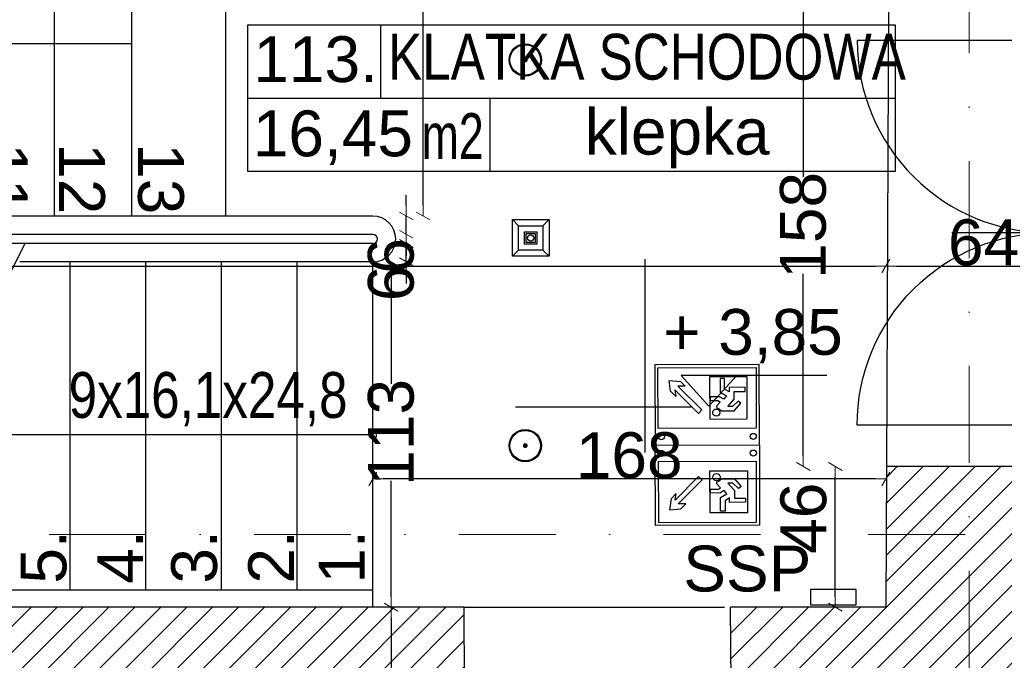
# Model space of a CAD drawing. Header units: millimetres. Extents: x 77315 to 1057463, y -108895 to -47643.
# Tile 16 of 62: x 84788 to 88012, y -100667 to -98570. Entities that reach past the tile are written whole.
import ezdxf

# ---------------------------------------------------------------- set-up
doc = ezdxf.new("R2010")
doc.units = ezdxf.units.MM
doc.header["$MEASUREMENT"] = 0
doc.linetypes.add('Dot & Dashed', pattern=[670.277762, 317.5, -176.388889, 0, -176.388874])
for name, color, linetype in [('A-DRZWI', 7, 'Continuous'), ('A-OPISY-2', 7, 'Continuous'), ('A-OPISY-3', 7, 'Continuous'), ('A-WYSOKOSCI', 7, 'Continuous'), ('A_okno', 7, 'Continuous'), ('DIM MALY', 7, 'Continuous'), ('Drawing & Figure', 7, 'Continuous'), ('Koty', 7, 'Continuous'), ('Nowe_Interior - Lamp', 7, 'Continuous'), ('podciagi', 7, 'Continuous'), ('SCHODY', 7, 'Continuous'), ('Structural - Bearing', 7, 'Continuous'), ('Structural - Grid', 7, 'Continuous'), ('Structural - Stair & Railing', 7, 'Continuous')]:
    doc.layers.add(name, color=color, linetype=linetype)
doc.styles.add('STYL_AUTOMATYCZNY_1', font='arial.ttf')
doc.styles.add('STYL_AUTOMATYCZNY_2', font='arial.ttf')
doc.styles.add('STYL_AUTOMATYCZNY_3', font='arial.ttf', dxfattribs={"width": 0.8})
doc.styles.add('STYL_AUTOMATYCZNY_4', font='arial.ttf', dxfattribs={"width": 0.7})
doc.dimstyles.new('STYL_AUTOMATYCZNY__1', dxfattribs={"dimtxt": 150, "dimasz": 34.231941, "dimexe": 0.18, "dimexo": 0.0625, "dimgap": 0, "dimtad": 1, "dimdec": 0, "dimlfac": 0.1, "dimzin": 0, "dimdsep": 46, "dimtxsty": 'STYL_AUTOMATYCZNY_2', "dimblk": 'ARROWHEAD_2', "dimblk1": 'ARROWHEAD_2', "dimblk2": 'ARROWHEAD_2', "dimcen": 0.09, "dimse1": 1, "dimse2": 1, "dimclrd": 7, "dimclre": 7, "dimclrt": 7, "dimadec": 0, "dimazin": 0, "dimtfac": 1, "dimtdec": 4, "dimtmove": 0, "dimatfit": 3, "dimfxl": 0, "dimtolj": 1, "dimtzin": 0, "dimarcsym": 0})
doc.dimstyles.new('STYL_AUTOMATYCZNY__2', dxfattribs={"dimtxt": 150, "dimasz": 34.231941, "dimexe": 0.18, "dimexo": 0.0625, "dimgap": 0, "dimtad": 1, "dimtih": 1, "dimtoh": 1, "dimdec": 0, "dimlfac": 0.1, "dimzin": 0, "dimdsep": 46, "dimtxsty": 'STYL_AUTOMATYCZNY_2', "dimblk": 'ARROWHEAD_2', "dimblk1": 'ARROWHEAD_2', "dimblk2": 'ARROWHEAD_2', "dimcen": 0.09, "dimse1": 1, "dimse2": 1, "dimclrd": 7, "dimclre": 7, "dimclrt": 7, "dimadec": 0, "dimazin": 0, "dimtfac": 1, "dimtdec": 4, "dimtmove": 0, "dimatfit": 3, "dimfxl": 0, "dimtolj": 1, "dimtzin": 0, "dimarcsym": 0})
doc.dimstyles.new('STYL_AUTOMATYCZNY__3', dxfattribs={"dimtxt": 150, "dimasz": 34.231941, "dimexe": 0.18, "dimexo": 0.0625, "dimgap": 0, "dimtad": 1, "dimdec": 0, "dimlfac": 0.1, "dimzin": 0, "dimdsep": 46, "dimtxsty": 'STYL_AUTOMATYCZNY_2', "dimblk": 'ARROWHEAD_2', "dimblk1": 'ARROWHEAD_2', "dimblk2": 'ARROWHEAD_2', "dimcen": 0.09, "dimse1": 1, "dimse2": 1, "dimclrd": 7, "dimclre": 7, "dimclrt": 7, "dimadec": 0, "dimazin": 0, "dimtfac": 1, "dimtdec": 4, "dimtmove": 2, "dimatfit": 3, "dimfxl": 0, "dimtolj": 1, "dimtzin": 0, "dimarcsym": 0})
pattern_1 = [(45, (0, 0), (-42.426407, 42.426407), [])]

# ---------------------------------------------------------------- blocks, each defined once
blk = doc.blocks.new('ARROWHEAD_2')
at = {"color": 0, "linetype": 'Continuous', "lineweight": 0}
for p, q in [((0, 0), (-1, 0)), ((-0.378, -0.655), (0.378, 0.655))]:
    blk.add_line(p, q, dxfattribs=at)
blk = doc.blocks.new('*D131')
at = {"layer": 'Defpoints', "color": 0}
for p in [(85944.2, -100073.2), (85944.2, -100178.2), (87624.2, -100178.2)]:
    blk.add_point(p, dxfattribs=at)
at = {"layer": 'DIM MALY', "color": 7, "lineweight": -2}
blk.add_line((87590, -100073.2), (85978.4, -100073.2), dxfattribs=at)
at = {"layer": 'DIM MALY', "color": 7, "lineweight": -2, "xscale": 34.23194115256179, "yscale": 34.23194115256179, "zscale": 34.23194115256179, "rotation": 180}
blk.add_blockref('ARROWHEAD_2', (85944.2, -100073.2), dxfattribs=at)
at = {"layer": 'DIM MALY', "color": 7, "lineweight": -2, "xscale": 34.23194115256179, "yscale": 34.23194115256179, "zscale": 34.23194115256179}
blk.add_blockref('ARROWHEAD_2', (87624.2, -100073.2), dxfattribs=at)
at = {"layer": 'DIM MALY', "color": 7, "insert": (86783.8, -99996.6), "char_height": 150, "attachment_point": 5, "style": 'STYL_AUTOMATYCZNY_2'}
blk.add_mtext('\\A1;168', dxfattribs=at)
blk = doc.blocks.new('*D158')
at = {"layer": 'Defpoints', "color": 0}
for p in [(86053.8, -99212.8), (86109.2, -99212.8), (85264.3, -99272.8)]:
    blk.add_point(p, dxfattribs=at)
at = {"layer": 'DIM MALY', "color": 7, "lineweight": -2}
for p, q in [((86053.8, -99178.6), (86053.8, -99144.3)), ((86053.8, -99272.8), (86053.8, -99212.8)), ((86053.8, -99307), (86053.8, -99343.1))]:
    blk.add_line(p, q, dxfattribs=at)
at = {"layer": 'DIM MALY', "color": 7, "lineweight": -2, "xscale": 34.23194115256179, "yscale": 34.23194115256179, "zscale": 34.23194115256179}
for p, rotation in [((86053.8, -99212.8), 270), ((86053.8, -99272.8), 90)]:
    blk.add_blockref('ARROWHEAD_2', p, dxfattribs=dict(at, rotation=rotation))
at = {"layer": 'DIM MALY', "color": 7, "insert": (86004.2, -99343.1), "char_height": 150, "attachment_point": 5, "rotation": 90, "style": 'STYL_AUTOMATYCZNY_2'}
blk.add_mtext('\\A1;6', dxfattribs=at)
blk = doc.blocks.new('*D159')
at = {"layer": 'Defpoints', "color": 0}
for p in [(86202.1, -99363), (86004.2, -100493), (86089.3, -100493)]:
    blk.add_point(p, dxfattribs=at)
at = {"layer": 'DIM MALY', "color": 7, "lineweight": -2}
for p, q in [((86004.2, -99397.2), (86004.2, -99762.1)), ((86004.2, -100458.8), (86004.2, -100079.4))]:
    blk.add_line(p, q, dxfattribs=at)
at = {"layer": 'DIM MALY', "color": 7, "lineweight": -2, "xscale": 34.23194115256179, "yscale": 34.23194115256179, "zscale": 34.23194115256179}
for p, rotation in [((86004.2, -99363), 90), ((86004.2, -100493), 270)]:
    blk.add_blockref('ARROWHEAD_2', p, dxfattribs=dict(at, rotation=rotation))
at = {"layer": 'DIM MALY', "color": 7, "insert": (86004.2, -99920.7), "char_height": 150, "attachment_point": 5, "rotation": 90, "style": 'STYL_AUTOMATYCZNY_2'}
blk.add_mtext('\\A1;113', dxfattribs=at)
blk = doc.blocks.new('*D165')
at = {"layer": 'Defpoints', "color": 0}
for p in [(87353.4, -98452.8), (88009.6, -98452.8), (88009.6, -100032.8)]:
    blk.add_point(p, dxfattribs=at)
at = {"layer": 'DIM MALY', "color": 7, "lineweight": -2}
for p, q in [((87353.4, -98487), (87353.4, -99084.4)), ((87353.4, -99998.6), (87353.4, -99402))]:
    blk.add_line(p, q, dxfattribs=at)
at = {"layer": 'DIM MALY', "color": 7, "lineweight": -2, "xscale": 34.23194115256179, "yscale": 34.23194115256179, "zscale": 34.23194115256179}
for p, rotation in [((87353.4, -98452.8), 90), ((87353.4, -100032.8), 270)]:
    blk.add_blockref('ARROWHEAD_2', p, dxfattribs=dict(at, rotation=rotation))
at = {"layer": 'DIM MALY', "color": 7, "insert": (87353.4, -99243.2), "char_height": 150, "attachment_point": 5, "rotation": 90, "style": 'STYL_AUTOMATYCZNY_2'}
blk.add_mtext('\\A1;158', dxfattribs=at)
blk = doc.blocks.new('*D167')
at = {"layer": 'Defpoints', "color": 0}
for p in [(87458.4, -100032.8), (88009.6, -100032.8), (87490.2, -100492.8)]:
    blk.add_point(p, dxfattribs=at)
at = {"layer": 'DIM MALY', "color": 7, "lineweight": -2}
blk.add_line((87458.4, -100458.6), (87458.4, -100067), dxfattribs=at)
at = {"layer": 'DIM MALY', "color": 7, "lineweight": -2, "xscale": 34.23194115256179, "yscale": 34.23194115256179, "zscale": 34.23194115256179}
for p, rotation in [((87458.4, -100032.8), 90), ((87458.4, -100492.8), 270)]:
    blk.add_blockref('ARROWHEAD_2', p, dxfattribs=dict(at, rotation=rotation))
at = {"layer": 'DIM MALY', "color": 7, "insert": (87354.9, -100201.8), "char_height": 150, "attachment_point": 5, "rotation": 90, "style": 'STYL_AUTOMATYCZNY_2'}
blk.add_mtext('\\A1;46', dxfattribs=at)
blk = doc.blocks.new('*D168')
at = {"layer": 'Defpoints', "color": 0}
for p in [(87353.4, -98452.8), (88009.6, -98452.8), (88009.6, -100032.8)]:
    blk.add_point(p, dxfattribs=at)
at = {"layer": 'DIM MALY', "color": 7, "lineweight": -2}
for p, q in [((87353.4, -98487), (87353.4, -99084.4)), ((87353.4, -99998.6), (87353.4, -99402))]:
    blk.add_line(p, q, dxfattribs=at)
at = {"layer": 'DIM MALY', "color": 7, "lineweight": -2, "xscale": 34.23194115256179, "yscale": 34.23194115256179, "zscale": 34.23194115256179}
for p, rotation in [((87353.4, -98452.8), 90), ((87353.4, -100032.8), 270)]:
    blk.add_blockref('ARROWHEAD_2', p, dxfattribs=dict(at, rotation=rotation))
at = {"layer": 'DIM MALY', "color": 7, "insert": (87353.4, -99243.2), "char_height": 150, "attachment_point": 5, "rotation": 90, "style": 'STYL_AUTOMATYCZNY_2'}
blk.add_mtext('\\A1;158', dxfattribs=at)
blk = doc.blocks.new('*D170')
at = {"layer": 'Defpoints', "color": 0}
for p in [(86004.2, -100493), (86089.3, -100493), (86054.6, -101123)]:
    blk.add_point(p, dxfattribs=at)
at = {"layer": 'DIM MALY', "color": 7, "lineweight": -2}
for p, q in [((86004.2, -100527.2), (86004.2, -100700.4)), ((86004.2, -101088.8), (86004.2, -100916.1))]:
    blk.add_line(p, q, dxfattribs=at)
at = {"layer": 'DIM MALY', "color": 7, "lineweight": -2, "xscale": 34.23194115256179, "yscale": 34.23194115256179, "zscale": 34.23194115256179}
for p, rotation in [((86004.2, -100493), 90), ((86004.2, -101123), 270)]:
    blk.add_blockref('ARROWHEAD_2', p, dxfattribs=dict(at, rotation=rotation))
at = {"layer": 'DIM MALY', "color": 7, "insert": (86004.2, -100808.2), "char_height": 150, "attachment_point": 5, "rotation": 90, "style": 'STYL_AUTOMATYCZNY_2'}
blk.add_mtext('\\A1;63', dxfattribs=at)
blk = doc.blocks.new('*D171')
at = {"layer": 'Defpoints', "color": 0}
for p in [(86004.2, -99363), (86202.1, -99363), (86089.3, -100493)]:
    blk.add_point(p, dxfattribs=at)
at = {"layer": 'DIM MALY', "color": 7, "lineweight": -2}
for p, q in [((86004.2, -99397.2), (86004.2, -99762.1)), ((86004.2, -100458.8), (86004.2, -100079.4))]:
    blk.add_line(p, q, dxfattribs=at)
at = {"layer": 'DIM MALY', "color": 7, "lineweight": -2, "xscale": 34.23194115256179, "yscale": 34.23194115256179, "zscale": 34.23194115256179}
for p, rotation in [((86004.2, -99363), 90), ((86004.2, -100493), 270)]:
    blk.add_blockref('ARROWHEAD_2', p, dxfattribs=dict(at, rotation=rotation))
at = {"layer": 'DIM MALY', "color": 7, "insert": (86004.2, -99920.7), "char_height": 150, "attachment_point": 5, "rotation": 90, "style": 'STYL_AUTOMATYCZNY_2'}
blk.add_mtext('\\A1;113', dxfattribs=at)
blk = doc.blocks.new('*D190')
at = {"layer": 'Defpoints', "color": 0}
for p in [(85264.3, -99303), (86053.8, -99303), (86109.2, -99363)]:
    blk.add_point(p, dxfattribs=at)
at = {"layer": 'DIM MALY', "color": 7, "lineweight": -2}
for p, q in [((86053.8, -99268.8), (86053.8, -99234.5)), ((86053.8, -99363), (86053.8, -99303)), ((86053.8, -99397.2), (86053.8, -99433.3))]:
    blk.add_line(p, q, dxfattribs=at)
at = {"layer": 'DIM MALY', "color": 7, "lineweight": -2, "xscale": 34.23194115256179, "yscale": 34.23194115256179, "zscale": 34.23194115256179}
for p, rotation in [((86053.8, -99303), 270), ((86053.8, -99363), 90)]:
    blk.add_blockref('ARROWHEAD_2', p, dxfattribs=dict(at, rotation=rotation))
at = {"layer": 'DIM MALY', "color": 7, "insert": (86004.2, -99433.3), "char_height": 150, "attachment_point": 5, "rotation": 90, "style": 'STYL_AUTOMATYCZNY_2'}
blk.add_mtext('\\A1;6', dxfattribs=at)
blk = doc.blocks.new('*D254')
at = {"layer": 'Defpoints', "color": 0}
for p in [(87624.2, -98986.1), (88264.1, -99376.5), (88264.1, -99477.9)]:
    blk.add_point(p, dxfattribs=at)
at = {"layer": 'DIM MALY', "color": 7, "lineweight": -2}
blk.add_line((87658.4, -99376.5), (88229.9, -99376.5), dxfattribs=at)
at = {"layer": 'DIM MALY', "color": 7, "lineweight": -2, "xscale": 34.23194115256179, "yscale": 34.23194115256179, "zscale": 34.23194115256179, "rotation": 180}
blk.add_blockref('ARROWHEAD_2', (87624.2, -99376.5), dxfattribs=at)
at = {"layer": 'DIM MALY', "color": 7, "lineweight": -2, "xscale": 34.23194115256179, "yscale": 34.23194115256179, "zscale": 34.23194115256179}
blk.add_blockref('ARROWHEAD_2', (88264.1, -99376.5), dxfattribs=at)
at = {"layer": 'DIM MALY', "color": 7, "insert": (87943.9, -99299.9), "char_height": 150, "attachment_point": 5, "style": 'STYL_AUTOMATYCZNY_2'}
blk.add_mtext('\\A1;64', dxfattribs=at)
blk = doc.blocks.new('*D255')
at = {"layer": 'Defpoints', "color": 0}
for p in [(87624.2, -98986.1), (88264.1, -99376.5), (88264.1, -99477.9)]:
    blk.add_point(p, dxfattribs=at)
at = {"layer": 'DIM MALY', "color": 7, "lineweight": -2}
blk.add_line((87658.4, -99376.5), (88229.9, -99376.5), dxfattribs=at)
at = {"layer": 'DIM MALY', "color": 7, "lineweight": -2, "xscale": 34.23194115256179, "yscale": 34.23194115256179, "zscale": 34.23194115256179, "rotation": 180}
blk.add_blockref('ARROWHEAD_2', (87624.2, -99376.5), dxfattribs=at)
at = {"layer": 'DIM MALY', "color": 7, "lineweight": -2, "xscale": 34.23194115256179, "yscale": 34.23194115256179, "zscale": 34.23194115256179}
blk.add_blockref('ARROWHEAD_2', (88264.1, -99376.5), dxfattribs=at)
at = {"layer": 'DIM MALY', "color": 7, "insert": (87943.9, -99299.9), "char_height": 150, "attachment_point": 5, "style": 'STYL_AUTOMATYCZNY_2'}
blk.add_mtext('\\A1;64', dxfattribs=at)
blk = doc.blocks.new('*D301')
at = {"layer": 'Defpoints', "color": 0}
for p in [(87624.2, -98986.1), (80803.6, -99071.1), (87624.2, -99376.5)]:
    blk.add_point(p, dxfattribs=at)
at = {"layer": 'DIM MALY', "color": 7, "lineweight": -2}
blk.add_line((80837.8, -99376.5), (87590, -99376.5), dxfattribs=at)
at = {"layer": 'DIM MALY', "color": 7, "lineweight": -2, "xscale": 34.23194115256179, "yscale": 34.23194115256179, "zscale": 34.23194115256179, "rotation": 180}
blk.add_blockref('ARROWHEAD_2', (80803.6, -99376.5), dxfattribs=at)
at = {"layer": 'DIM MALY', "color": 7, "lineweight": -2, "xscale": 34.23194115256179, "yscale": 34.23194115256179, "zscale": 34.23194115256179}
blk.add_blockref('ARROWHEAD_2', (87624.2, -99376.5), dxfattribs=at)
at = {"layer": 'DIM MALY', "color": 7, "insert": (84213.5, -99299.9), "char_height": 150, "attachment_point": 5, "style": 'STYL_AUTOMATYCZNY_2'}
blk.add_mtext('\\A1;682', dxfattribs=at)
blk = doc.blocks.new('*D302')
at = {"layer": 'Defpoints', "color": 0}
for p in [(87624.2, -98986.1), (88264.1, -99376.5), (88264.1, -99477.9)]:
    blk.add_point(p, dxfattribs=at)
at = {"layer": 'DIM MALY', "color": 7, "lineweight": -2}
blk.add_line((87658.4, -99376.5), (88229.9, -99376.5), dxfattribs=at)
at = {"layer": 'DIM MALY', "color": 7, "lineweight": -2, "xscale": 34.23194115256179, "yscale": 34.23194115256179, "zscale": 34.23194115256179, "rotation": 180}
blk.add_blockref('ARROWHEAD_2', (87624.2, -99376.5), dxfattribs=at)
at = {"layer": 'DIM MALY', "color": 7, "lineweight": -2, "xscale": 34.23194115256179, "yscale": 34.23194115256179, "zscale": 34.23194115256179}
blk.add_blockref('ARROWHEAD_2', (88264.1, -99376.5), dxfattribs=at)
at = {"layer": 'DIM MALY', "color": 7, "insert": (87943.9, -99299.9), "char_height": 150, "attachment_point": 5, "style": 'STYL_AUTOMATYCZNY_2'}
blk.add_mtext('\\A1;64', dxfattribs=at)
blk = doc.blocks.new('*D337')
at = {"layer": 'Defpoints', "color": 0}
for p in [(86109.2, -98082.8), (86109.2, -98082.8), (86109.2, -99212.8)]:
    blk.add_point(p, dxfattribs=at)
at = {"layer": 'DIM MALY', "color": 7, "lineweight": -2}
blk.add_line((86109.2, -99178.6), (86109.2, -98117), dxfattribs=at)
at = {"layer": 'DIM MALY', "color": 7, "lineweight": -2, "xscale": 34.23194115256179, "yscale": 34.23194115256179, "zscale": 34.23194115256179}
for p, rotation in [((86109.2, -98082.8), 90), ((86109.2, -99212.8), 270)]:
    blk.add_blockref('ARROWHEAD_2', p, dxfattribs=dict(at, rotation=rotation))
at = {"layer": 'DIM MALY', "color": 7, "insert": (86004.2, -98354.5), "char_height": 150, "attachment_point": 5, "rotation": 90, "style": 'STYL_AUTOMATYCZNY_2'}
blk.add_mtext('\\A1;113', dxfattribs=at)

msp = doc.modelspace()

# ---------------------------------------------------------------- hatches: boundary and pattern name
at = {"layer": 'Drawing & Figure'}
h = msp.add_hatch(dxfattribs=at)
h.set_pattern_fill('Common_Brick_0002', color=256, style=0, pattern_type=2)
h.set_pattern_definition(pattern_1)
h.paths.add_polyline_path([(87547.3, -93779), (87547.3, -93919), (87823.3, -93919), (88273.3, -93862.9), (88273.3, -93782.9), (91703.3, -93782.9), (91703.3, -94482.9), (91703.3, -97341), (91703.3, -98112.9), (91554.1, -98112.9), (91554.1, -98242.8), (91554.1, -98502.9), (91644.1, -98502.9), (91644.1, -98860.5), (91644.1, -98887.1), (91671.2, -98887.1), (91671.2, -98912.9), (91774.1, -98912.9), (91774.2, -98862.9), (91784.1, -98862.9), (91784.1, -98532.9), (92084.1, -98532.9), (92084.1, -98041), (92084.1, -98041), (92016.7, -98041), (91846.8, -98041), (91847.8, -97341), (91852.2, -94482.9), (91853.3, -93781.9), (91983.5, -93781.9), (92075.1, -93397.8), (92075.1, -93255.2), (92061.8, -93135.2), (92052.3, -93135.2, -0.383982), (92016.8, -93099.9), (92004.4, -93099.9), (92004.4, -93084.9, 1.205804), (91956.6, -93052.7), (91941.8, -93052.7), (91941.8, -93035.2), (91859.2, -93035.2), (90033.3, -93035.2), (89950.7, -93035.2), (89950.7, -93052.7), (89935.9, -93052.7, 0.263086), (89912.9, -93035.2), (89905, -93035.2, 0.761796), (89897.5, -93091.3), (89897.5, -93106.1), (89450.7, -93106.1), (89003.9, -93106.1), (89003.9, -93091.3, 0.761796), (88996.4, -93035.2), (88988.4, -93035.2, 0.263086), (88965.5, -93052.7), (88950.7, -93052.7), (88950.7, -93035.2), (87547.3, -93035.2), (87547.3, -93661)])
h.paths.add_polyline_path([(91854.1, -98374.7), (91714.1, -98374.7), (91714.1, -98365.3), (91847.9, -98234.7), (91854.1, -98234.7)], flags=0)
h = msp.add_hatch(dxfattribs=at)
h.set_pattern_fill('Common_Brick_0002', color=256, style=0, pattern_type=2)
h.set_pattern_definition(pattern_1)
h.paths.add_polyline_path([(80333.6, -98496.9), (80273.6, -98496.9), (80273.6, -98511.9), (80286.6, -98511.9), (80286.6, -98523.9, -0.371445), (80299.6, -98539.8), (80299.6, -98612.1, 0.436052), (80309.6, -98621.9), (80309.6, -98636.9), (80333.6, -98636.9), (80648.6, -98636.9), (80688.6, -98636.9), (80803.6, -98632.8), (80803.6, -98082.8), (81743.6, -98082.8), (81743.6, -97942.8), (81901.9, -97942.8), (82339.2, -97942.8), (82511, -97942.8), (82903.6, -97942.8), (82903.6, -98082.8), (86235.5, -98082.8), (86235.5, -98082.8), (86253.7, -97732.8), (86249.2, -97452.8), (84520.9, -97452.8), (80333.6, -97452.8)])
h = msp.add_hatch(dxfattribs=at)
h.set_pattern_fill('Common_Brick_0002', color=256, style=0, pattern_type=2)
h.set_pattern_definition(pattern_1)
h.paths.add_polyline_path([(80273.6, -100096.9), (80333.6, -100096.9), (80333.6, -101162.8), (82194.1, -101162.9), (82238.1, -101162.9), (82378.1, -101162.9), (82378.1, -101162.8), (86069.2, -101163), (86069.2, -101161.5), (86069.2, -101123), (86234.1, -101122.8), (86248, -100822.8), (86244.3, -100822.8), (86243.7, -100492.8), (80803.6, -100492.8), (80803.6, -99972.8), (80688.6, -99956.9), (80563.6, -99956.9), (80333.6, -99956.9), (80309.6, -99956.9), (80309.6, -99971.9, 0.436052), (80299.6, -99981.6), (80299.6, -100054, -0.371445), (80286.6, -100069.9), (80286.6, -100081.9), (80273.6, -100081.9)])
h = msp.add_hatch(dxfattribs=at)
h.set_pattern_fill('Common_Brick_0002', color=256, style=0, pattern_type=2)
h.set_pattern_definition(pattern_1)
h.paths.add_polyline_path([(87115.9, -100492.8), (87117.8, -100822.8), (87139.6, -101122.7), (87143.7, -101122.7), (87762.4, -101122.8), (87762.4, -102100.8), (87662.4, -102100.8), (87662.4, -102410.8), (87574.3, -102411.9), (87574.3, -103580.4), (87514.3, -103580.4), (87514.3, -103595.4), (87527.3, -103595.4), (87527.3, -103607.4, -0.371445), (87540.3, -103623.3), (87540.3, -103695.7, 0.436052), (87550.3, -103705.4), (87550.3, -103720.4), (87574.3, -103720.4), (87874.2, -103720.4), (88324.3, -103632.9), (88324.3, -103632.5), (88324.4, -102743.8), (88324.3, -102542.8), (88333.3, -102542.8), (88413.3, -102542.8), (88493.3, -102542.8), (88776.7, -102542.8), (89278.8, -102542.8), (89278.9, -102442.9), (88493.3, -102442.9), (88413.3, -102442.8), (88333.3, -102442.9), (88310.5, -102442.9), (88294.5, -101062.8), (88294.6, -101062.8), (88294.1, -100242.9), (88654.1, -100242.9), (88654.1, -100102.9), (88413.3, -100102.9), (88264.1, -100102.9), (88264.1, -100032.8), (88264.1, -99982.8), (88124.2, -99982.8), (88124.1, -100032.8), (87626.1, -100032.8), (87624.2, -100492.8)])
at = {"layer": 'Nowe_Interior - Lamp'}
h = msp.add_hatch(color=256, dxfattribs=at)
h.paths.add_polyline_path([(86390.4, -98701.9, 1), (86496.4, -98701.9, 1)])
h.paths.add_polyline_path([(86493.4, -98701.9, -1), (86393.4, -98701.9, -1)], flags=0)
for points in [[(86451.4, -98701.9, 1), (86435.4, -98701.9, 1)], [(86451.4, -99964.3, 1), (86435.4, -99964.3, 1)]]:
    msp.add_hatch(color=256, dxfattribs=at).paths.add_polyline_path(points)
h = msp.add_hatch(color=256, dxfattribs=at)
h.paths.add_polyline_path([(86390.4, -99964.3, 1), (86496.4, -99964.3, 1)])
h.paths.add_polyline_path([(86493.4, -99964.3, -1), (86393.4, -99964.3, -1)], flags=0)

# ---------------------------------------------------------------- linework, layer by layer
for p, q in [((86836.1, -99987), (86836.1, -99354.1)), ((86411, -99837), (86986.1, -99837))]:
    msp.add_line(p, q)
at = {"layer": 'A-DRZWI'}
msp.add_line((88531.7, -99267.8), (87840.1, -99267.8), dxfattribs=at)
for points in [[(88161.2, -98637.8), (87530.1, -98637.8, 0.415429), (88161.2, -99267.8)], [(88161.2, -99897.8), (87530.1, -99897.8, -0.415429), (88161.2, -99267.8)]]:
    msp.add_lwpolyline(points, format="xyb", dxfattribs=at)
at = {"layer": 'A-OPISY-3'}
for p, q in [((85969.5, -98587.5), (85969.5, -98827.5)), ((85534.9, -98827.5), (87654.1, -98827.5)), ((86327.8, -98827.5), (86327.8, -99067.5))]:
    msp.add_line(p, q, dxfattribs=at)
msp.add_lwpolyline([(85534.9, -99067.5), (85534.9, -98587.5), (87654.1, -98587.5), (87654.1, -99067.5)], close=True, dxfattribs=at)
at = {"layer": 'A_okno'}
msp.add_lwpolyline([(87377.3, -100485.2), (87527.3, -100485.2), (87527.3, -100435.2), (87377.3, -100435.2)], close=True, dxfattribs=at)
at = {"layer": 'Koty'}
msp.add_lwpolyline([(87431.1, -99735.2), (86953.8, -99735.2), (87045, -99834.8), (87136.2, -99735.2)], dxfattribs=at)
at = {"layer": 'Nowe_Interior - Lamp'}
for points in [[(86401.2, -99224.5), (86521.2, -99224.5), (86521.2, -99344.5), (86401.2, -99344.5)], [(86421.2, -99244.5), (86501.2, -99244.5), (86501.2, -99324.5), (86421.2, -99324.5)], [(86441.2, -99264.5), (86481.2, -99264.5), (86481.2, -99304.5), (86441.2, -99304.5)], [(86446.2, -99269.5), (86476.2, -99269.5), (86476.2, -99299.5), (86446.2, -99299.5)], [(86868.9, -99962.5), (87209.9, -99961.4), (87209, -99698.4), (86868, -99699.5)], [(87199.7, -99906.7), (86878.7, -99907.8), (86878, -99709.5), (87199, -99708.4)], [(87170.2, -99876.8), (87169.7, -99739.1), (87047, -99739.5), (87047.5, -99877.3)], [(86967.4, -99769.5), (86942.8, -99769.6), (87021.4, -99847.6), (87010.2, -99858.9), (86932.8, -99781.9), (86936.2, -99803.2), (86919.4, -99786.5), (86914.8, -99750.7), (86951.7, -99753.9)], [(87163.7, -99773.4), (87110.9, -99773.5), (87110.9, -99788.1), (87096.3, -99779.1), (87096.2, -99744.5), (87081.6, -99744.5), (87081.8, -99789.6), (87102, -99801.3), (87093.7, -99812.5), (87079.7, -99804.2), (87048.7, -99804.9), (87048.5, -99816.8), (87074.9, -99816.7), (87081.2, -99821.5), (87070.1, -99834.8), (87070.2, -99841), (87074.4, -99842.1), (87078.1, -99843.6), (87080.6, -99845.8), (87083.4, -99848.6), (87084.1, -99850), (87127.8, -99850.5), (87149.3, -99824.8), (87140.2, -99818.6), (87122.2, -99836), (87106.2, -99836.7), (87127.7, -99812.4), (87127.6, -99786.7), (87163.7, -99786.6)], [(86868.9, -99962.5), (87209.9, -99961.4), (87210.8, -100224.4), (86869.8, -100225.5)], [(87200.1, -100016.1), (86879.1, -100017.2), (86879.7, -100215.5), (87200.7, -100214.4)], [(86968.7, -100154.9), (86944.1, -100154.9), (87022.1, -100076.4), (87010.9, -100065.3), (86934, -100142.7), (86937.3, -100121.4), (86920.6, -100138.3), (86916.2, -100174.1), (86953.1, -100170.6)], [(87170.8, -100046.2), (87171.2, -100183.9), (87048.5, -100184.3), (87048.1, -100046.6)], [(87164.9, -100149.7), (87112.2, -100149.9), (87112.1, -100135.3), (87097.6, -100144.4), (87097.7, -100179.1), (87083.1, -100179.1), (87083, -100134), (87103.1, -100122.1), (87094.7, -100111.1), (87080.8, -100119.4), (87049.7, -100118.9), (87049.5, -100107.1), (87075.9, -100107), (87082.2, -100102.1), (87071, -100088.9), (87071, -100082.7), (87075.2, -100081.6), (87078.9, -100080), (87081.4, -100077.8), (87084.1, -100075), (87084.8, -100073.6), (87128.6, -100072.8), (87150.2, -100098.4), (87141.2, -100104.7), (87123.1, -100087.4), (87107.1, -100086.7), (87128.7, -100111), (87128.8, -100136.6), (87164.9, -100136.5)]]:
    msp.add_lwpolyline(points, close=True, dxfattribs=at)
for points in [[(86401.2, -99224.5), (86421.2, -99244.5)], [(86501.2, -99244.5), (86521.2, -99224.5)], [(86401.2, -99344.5), (86421.2, -99324.5)], [(86501.2, -99324.5), (86521.2, -99344.5)]]:
    msp.add_lwpolyline(points, dxfattribs=at)
for centre, radius in [((86443.4, -98701.9), 53), ((86443.4, -98701.9), 50), ((86461.2, -99284.5), 10), ((87068.9, -99856.3), 11.8), ((86443.4, -99964.3), 53), ((86443.4, -99964.3), 50), ((86888.8, -99935.1), 10), ((87189.8, -99934.1), 10), ((86889, -99989.8), 10), ((87190, -99988.8), 10), ((87069.7, -100067.4), 11.8)]:
    msp.add_circle(centre, radius, dxfattribs=at)
at = {"layer": 'podciagi'}
for p, q in [((87632.7, -98452.8), (87626.1, -100032.8)), ((86243.7, -100492.8), (87095.9, -100492.7))]:
    msp.add_line(p, q, dxfattribs=at)
at = {"layer": 'SCHODY'}
msp.add_line((85461.6, -98082.8), (85461.6, -99212.8), dxfattribs=at)
msp.add_lwpolyline([(85931.4, -99929.1, 1), (85956.9, -99929.1, 1)], format="xyb", close=True, dxfattribs=at)
at = {"layer": 'Structural - Bearing'}
for p, q in [((87626.1, -100032.8), (87624.2, -100492.8)), ((88124.1, -100032.8), (87626.1, -100032.8)), ((86243.7, -100492.8), (80803.6, -100492.8)), ((86244.3, -100822.8), (86243.7, -100492.8)), ((87624.2, -100492.8), (87115.9, -100492.8)), ((87117.8, -100822.8), (87115.9, -100492.8))]:
    msp.add_line(p, q, dxfattribs=at)
at = {"layer": 'Structural - Grid', "linetype": 'Dot & Dashed', "lineweight": 15}
for p, q in [((87897.3, -107395.1), (87897.3, -90541.9)), ((118721.3, -100254.9), (80776.9, -100254.9))]:
    msp.add_line(p, q, dxfattribs=at)
at = {"layer": 'Structural - Stair & Railing'}
for p, q in [((85154.1, -98082.8), (85154.1, -99212.8)), ((84901.5, -98137.8), (84901.5, -99212.8)), ((85944.2, -99212.8), (82108.3, -99212.8)), ((85944.2, -99212.8), (82903.6, -99212.8)), ((85944.2, -99272.8), (82104.1, -99272.8)), ((85944.2, -99302.8), (82104.1, -99302.8)), ((84805.5, -99302.8), (84208, -100492.8)), ((85944.2, -99362.8), (84789, -99362.8)), ((84953.9, -100437.8), (84953.9, -99362.8)), ((85201.5, -100437.8), (85201.5, -99362.8)), ((85449, -100437.8), (85449, -99362.8)), ((85696.6, -100437.8), (85696.6, -99362.8)), ((85944.2, -100492.8), (85944.2, -99362.8)), ((85944.2, -100437.8), (84235.6, -100437.8))]:
    msp.add_line(p, q, dxfattribs=at)
for points in [[(82124.1, -98647.8), (84861.7, -98647.8), (85154.1, -98647.8)], [(85944.2, -99929.1), (84785, -99929.1), (84492.5, -99929.1)]]:
    msp.add_lwpolyline(points, dxfattribs=at)
for radius in [75, 15]:
    msp.add_arc((85944.2, -99287.8), radius, 270, 90, dxfattribs=at)

# ---------------------------------------------------------------- texts
at = {"layer": 'A-OPISY-2', "char_height": 150}
for s, insert, attachment_point, style in [('\\A1;{\\pql;\\fArial|b0|i0|c238|p0;\\W1.000000;113.}', (85553.2, -98776.5), 7, 'STYL_AUTOMATYCZNY_1'), ('\\A1;{\\pql;\\fArial|b0|i0|c238|p0;\\W0.800000;KLATKA SCHODOWA}', (85994.3, -98768.5), 7, 'STYL_AUTOMATYCZNY_3'), ('\\A1;{\\pql;\\fArial|b0|i0|c238|p0;\\W1.000000;16,45}', (85551.3, -99045.2), 7, 'STYL_AUTOMATYCZNY_1'), ('\\A1;{\\pqr;\\fArial|b0|i0|c238|p0;\\W0.700000;m2}', (86307.5, -98876), 3, 'STYL_AUTOMATYCZNY_4'), ('\\A1;{\\pql;\\fArial|b0|i0|c238|p0;\\W1.000000;klepka}', (86638.1, -99056.9), 7, 'STYL_AUTOMATYCZNY_1')]:
    msp.add_mtext(s, dxfattribs=dict(at, insert=insert, attachment_point=attachment_point, style=style))
at = {"layer": 'A-WYSOKOSCI', "insert": (87170.5, -100367.6), "char_height": 150, "attachment_point": 5, "style": 'STYL_AUTOMATYCZNY_1'}
msp.add_mtext('\\A1;{\\pqc;\\fArial|b0|i0|c238|p0;\\W1.000000;SSP}', dxfattribs=at)
at = {"layer": 'Koty', "insert": (87188.8, -99606), "char_height": 150, "attachment_point": 5, "style": 'STYL_AUTOMATYCZNY_1'}
msp.add_mtext('\\A1;{\\pqc;\\fArial|b0|i0|c238|p0;\\W1.000000;+ 3,85}', dxfattribs=at)
at = {"layer": 'SCHODY', "char_height": 150, "attachment_point": 5, "style": 'STYL_AUTOMATYCZNY_1'}
for s, insert, rotation in [('\\A1;{\\pqc;\\fArial|b0|i0|c238|p0;\\W1.000000;11}', (84739.7, -99090.7), 270), ('\\A1;{\\pqc;\\fArial|b0|i0|c238|p0;\\W1.000000;12}', (84992.2, -99090.8), 270), ('\\A1;{\\pqc;\\fArial|b0|i0|c238|p0;\\W1.000000;13}', (85249.6, -99090.8), 270), ('\\A1;{\\pqc;\\fArial|b0|i0|c238|p0;\\W1.000000;5.}', (84867, -100328.6), 90), ('\\A1;{\\pqc;\\fArial|b0|i0|c238|p0;\\W1.000000;4.}', (85116.8, -100328.6), 90), ('\\A1;{\\pqc;\\fArial|b0|i0|c238|p0;\\W1.000000;3.}', (85360.2, -100328.6), 90), ('\\A1;{\\pqc;\\fArial|b0|i0|c238|p0;\\W1.000000;2.}', (85611.3, -100328.6), 90), ('\\A1;{\\pqc;\\fArial|b0|i0|c238|p0;\\W1.000000;1.}', (85842.5, -100328.6), 90)]:
    msp.add_mtext(s, dxfattribs=dict(at, insert=insert, rotation=rotation))
at = {"layer": 'SCHODY', "insert": (85404.9, -99812.4), "char_height": 150, "attachment_point": 5, "style": 'STYL_AUTOMATYCZNY_3'}
msp.add_mtext('\\A1;{\\pqc;\\fArial|b0|i0|c238|p0;\\W0.800000;9x16,1x24,8}', dxfattribs=at)

# ---------------------------------------------------------------- dimensions: what is measured, and where the dimension line sits
at = {"layer": 'DIM MALY'}
for base, p1, p2, angle, dimstyle, picture, middle in [((86109.2, -98082.8), (86109.2, -99212.8), (86109.2, -98082.8), 90, 'STYL_AUTOMATYCZNY__3', '*D337', (86004.2, -98354.5)), ((87353.4, -98452.8), (88009.6, -100032.8), (88009.6, -98452.8), 90, 'STYL_AUTOMATYCZNY__1', '*D165', (87353.4, -99243.2)), ((87353.4, -98452.8), (88009.6, -100032.8), (88009.6, -98452.8), 90, 'STYL_AUTOMATYCZNY__1', '*D168', (87353.4, -99243.2)), ((86053.8, -99212.8), (85264.3, -99272.8), (86109.2, -99212.8), 90, 'STYL_AUTOMATYCZNY__1', '*D158', (86004.2, -99343.1)), ((86053.8, -99303), (86109.2, -99363), (85264.3, -99303), 90, 'STYL_AUTOMATYCZNY__1', '*D190', (86004.2, -99433.3)), ((86004.2, -100493), (86202.1, -99363), (86089.3, -100493), 270, 'STYL_AUTOMATYCZNY__1', '*D159', (86004.2, -99920.7)), ((86004.2, -99363), (86089.3, -100493), (86202.1, -99363), 90, 'STYL_AUTOMATYCZNY__1', '*D171', (86004.2, -99920.7)), ((87458.4, -100032.8), (87490.2, -100492.8), (88009.6, -100032.8), 90, 'STYL_AUTOMATYCZNY__3', '*D167', (87354.9, -100201.8)), ((86004.2, -100493), (86054.6, -101123), (86089.3, -100493), 90, 'STYL_AUTOMATYCZNY__1', '*D170', (86004.2, -100808.2))]:
    dim = msp.add_linear_dim(base=base, p1=p1, p2=p2, angle=angle, dimstyle=dimstyle, dxfattribs=at)
    dim.commit()
    dim.dimension.update_dxf_attribs({"geometry": picture, "text_midpoint": middle, "dimtype": 160, "text_rotation": 90})
for base, p1, p2, picture, middle in [((87624.2, -99376.5), (80803.6, -99071.1), (87624.2, -98986.1), '*D301', (84213.5, -99376.5)), ((88264.1, -99376.5), (87624.2, -98986.1), (88264.1, -99477.9), '*D254', (87943.9, -99376.5)), ((88264.1, -99376.5), (87624.2, -98986.1), (88264.1, -99477.9), '*D255', (87943.9, -99376.5)), ((88264.1, -99376.5), (87624.2, -98986.1), (88264.1, -99477.9), '*D302', (87943.9, -99376.5))]:
    dim = msp.add_linear_dim(base=base, p1=p1, p2=p2, dimstyle='STYL_AUTOMATYCZNY__2', dxfattribs=at)
    dim.commit()
    dim.dimension.update_dxf_attribs({"geometry": picture, "text_midpoint": middle, "dimtype": 160})
dim = msp.add_linear_dim(base=(85944.2, -100073.2), p1=(87624.2, -100178.2), p2=(85944.2, -100178.2), angle=180, dimstyle='STYL_AUTOMATYCZNY__2', dxfattribs=at)
dim.commit()
dim.dimension.update_dxf_attribs({"geometry": '*D131', "text_midpoint": (86783.8, -100073.2), "dimtype": 160})

doc.saveas('drawing.dxf')
